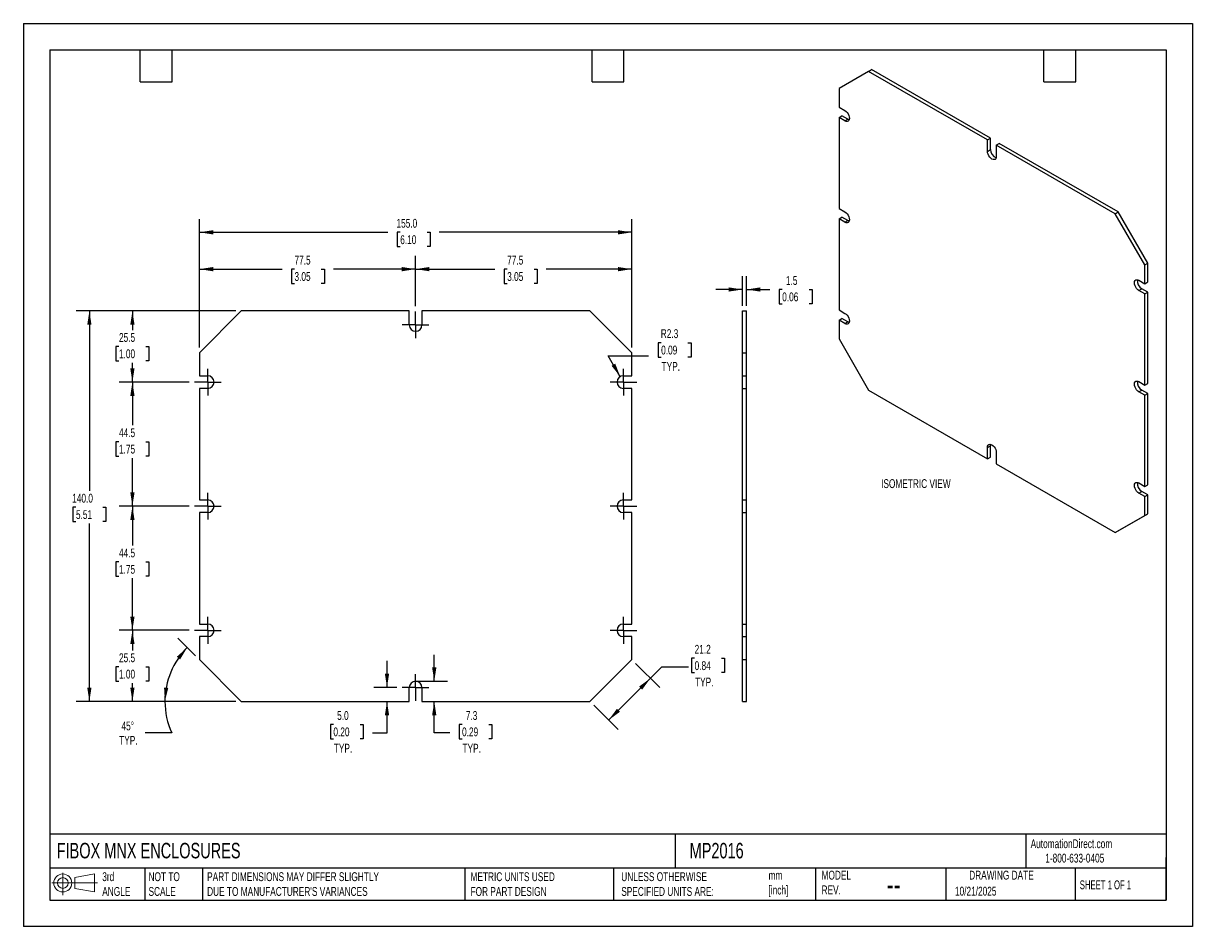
# Model space of a CAD drawing. Header units: millimetres. Extents: x 0 to 419, y 0 to 324.
import ezdxf

# ---------------------------------------------------------------- set-up
doc = ezdxf.new("R2010")
doc.units = ezdxf.units.MM
doc.header["$LTSCALE"] = 1.5
doc.linetypes.add('CENTERX2', pattern=[20.32, 12.7, -2.54, 2.54, -2.54])
doc.layers.add('CENTER', color=40, linetype='CENTERX2')
doc.layers.add('DIMENSIONS', color=140, linetype='Continuous', lineweight=25)
doc.layers.add('TEXT', color=140, linetype='Continuous', lineweight=25)
doc.styles.add('SLDTEXTSTYLE0', font='TXT', dxfattribs={"width": 0.7})
doc.styles.add('SLDTEXTSTYLE1', font='TXT', dxfattribs={"width": 0.65})
doc.dimstyles.new('SLDDIMSTYLE0', dxfattribs={"dimtxt": 3.237012, "dimasz": 4.953, "dimexe": 0, "dimexo": 0.0625, "dimgap": 0.809253, "dimtad": 0, "dimtih": 1, "dimtoh": 1, "dimdec": 1, "dimrnd": 1e-09, "dimzin": 12, "dimdsep": 46, "dimtxsty": 'SLDTEXTSTYLE0', "dimsah": 1, "dimcen": 0.09, "dimadec": 0, "dimazin": 3, "dimtfac": 1, "dimtdec": 1, "dimtmove": 0, "dimatfit": 0, "dimfxl": 0, "dimfrac": 2, "dimtolj": 1, "dimtzin": 12, "dimarcsym": 0})
doc.dimstyles.new('SLDDIMSTYLE1', dxfattribs={"dimtxt": 3.237012, "dimasz": 4.953, "dimexe": 0, "dimexo": 0.0625, "dimgap": 0.809253, "dimtad": 0, "dimtih": 1, "dimtoh": 1, "dimdec": 1, "dimrnd": 1e-09, "dimzin": 4, "dimdsep": 46, "dimtxsty": 'SLDTEXTSTYLE0', "dimsah": 1, "dimcen": 0.09, "dimadec": 0, "dimazin": 1, "dimtfac": 1, "dimtdec": 1, "dimtmove": 0, "dimatfit": 0, "dimfxl": 0, "dimfrac": 2, "dimtolj": 1, "dimtzin": 12, "dimarcsym": 0})
doc.dimstyles.new('SLDDIMSTYLE2', dxfattribs={"dimtxt": 3.237012, "dimasz": 4.953, "dimexe": 0, "dimexo": 0.0625, "dimgap": 0.809253, "dimtad": 0, "dimtih": 1, "dimtoh": 1, "dimdec": 1, "dimrnd": 1e-09, "dimzin": 12, "dimdsep": 46, "dimtxsty": 'SLDTEXTSTYLE0', "dimsah": 1, "dimcen": 0.09, "dimadec": 0, "dimazin": 3, "dimtfac": 1, "dimtdec": 1, "dimtofl": 0, "dimtmove": 0, "dimatfit": 3, "dimfxl": 0, "dimfrac": 2, "dimtolj": 1, "dimtzin": 12, "dimarcsym": 0})
doc.dimstyles.new('SLDDIMSTYLE3', dxfattribs={"dimtxt": 3.237012, "dimasz": 4.953, "dimexe": 0, "dimexo": 0.0625, "dimgap": 0.809253, "dimtad": 0, "dimtih": 1, "dimtoh": 1, "dimdec": 4, "dimlfac": 1.5, "dimzin": 12, "dimdsep": 46, "dimtxsty": 'SLDTEXTSTYLE0', "dimsah": 1, "dimcen": 0.09, "dimadec": 0, "dimazin": 3, "dimtfac": 1, "dimtdec": 0, "dimtofl": 0, "dimtmove": 0, "dimatfit": 3, "dimfxl": 0, "dimfrac": 2, "dimtolj": 1, "dimtzin": 12, "dimarcsym": 0})
doc.dimstyles.new('SLDDIMSTYLE4', dxfattribs={"dimtxt": 3.237012, "dimasz": 4.953, "dimexe": 0, "dimexo": 0.0625, "dimgap": 0.809253, "dimtad": 0, "dimtih": 1, "dimtoh": 1, "dimdec": 1, "dimrnd": 1e-09, "dimzin": 4, "dimdsep": 46, "dimtxsty": 'SLDTEXTSTYLE0', "dimsah": 1, "dimcen": 0.09, "dimadec": 0, "dimazin": 1, "dimtfac": 1, "dimtdec": 1, "dimtofl": 0, "dimtmove": 0, "dimatfit": 3, "dimfxl": 0, "dimfrac": 2, "dimtolj": 1, "dimtzin": 12, "dimarcsym": 0})
doc.dimstyles.new('SLDDIMSTYLE5', dxfattribs={"dimtxt": 3.237012, "dimasz": 4.953, "dimexe": 0, "dimexo": 0.0625, "dimgap": 0.809253, "dimtad": 0, "dimtih": 1, "dimtoh": 1, "dimdec": 1, "dimrnd": 1e-09, "dimzin": 12, "dimdsep": 46, "dimtxsty": 'SLDTEXTSTYLE0', "dimsah": 1, "dimcen": 0, "dimadec": 0, "dimazin": 3, "dimtfac": 1, "dimtdec": 1, "dimtofl": 0, "dimtmove": 0, "dimatfit": 3, "dimfxl": 0, "dimfrac": 2, "dimtolj": 1, "dimtzin": 12, "dimarcsym": 0})

# ---------------------------------------------------------------- blocks, each defined once
blk = doc.blocks.new('Block11')
at = {"color": 7, "linetype": 'Continuous', "lineweight": 18}
for p, q in [((0, 4.32), (16.31, 4.32)), ((3.88, 7.97), (3.88, 0)), ((8.22, 6.25), (15.26, 7.55)), ((8.22, 2.39), (8.22, 6.25)), ((15.26, 7.55), (15.26, 1.1)), ((8.22, 2.39), (15.26, 1.1))]:
    blk.add_line(p, q, dxfattribs=at)
for radius in [3.23, 1.93]:
    blk.add_circle((3.88, 4.32), radius, dxfattribs=at)
blk = doc.blocks.new('Block12')
at = {"color": 7, "linetype": 'Continuous'}
blk.add_blockref('Block11', (0, 0), dxfattribs=at)
blk = doc.blocks.new('_D')
at = {"layer": 'DIMENSIONS'}
for p, q in [((147.28, 87.99), (147.28, 97.51)), ((142.49, 87.99), (152.04, 87.99)), ((147.28, 69.44), (147.28, 80.74)), ((157.24, 72.47), (156.15, 72.47)), ((156.15, 72.47), (156.15, 67.33)), ((166.86, 72.47), (167.95, 72.47)), ((167.95, 72.47), (167.95, 67.33)), ((152.89, 69.44), (147.28, 69.44)), ((156.15, 67.33), (157.24, 67.33)), ((167.95, 67.33), (166.86, 67.33))]:
    blk.add_line(p, q, dxfattribs=at)
for points in [[(147.28, 87.99), (148.04, 92.94), (146.51, 92.94)], [(147.28, 80.74), (146.51, 75.78), (148.04, 75.78)]]:
    blk.add_solid(points, dxfattribs=at)
at = {"layer": 'DIMENSIONS', "char_height": 3.175, "attachment_point": 1, "style": 'SLDTEXTSTYLE0'}
for s, insert in [('7.3', (158.59, 77.29)), ('0.29', (157.24, 71.42)), ('TYP.', (157.4, 65.55))]:
    blk.add_mtext(s, dxfattribs=dict(at, insert=insert))
blk = doc.blocks.new('_D_1')
at = {"layer": 'DIMENSIONS'}
for p, q in [((130.34, 85.74), (130.34, 95.26)), ((133.89, 85.74), (125.58, 85.74)), ((130.34, 69.44), (130.34, 80.74)), ((111.12, 72.47), (110.03, 72.47)), ((110.03, 72.47), (110.03, 67.33)), ((120.74, 72.47), (121.83, 72.47)), ((121.83, 72.47), (121.83, 67.33)), ((110.03, 67.33), (111.12, 67.33)), ((121.83, 67.33), (120.74, 67.33)), ((125.09, 69.44), (130.34, 69.44))]:
    blk.add_line(p, q, dxfattribs=at)
for points in [[(130.34, 85.74), (131.1, 90.69), (129.58, 90.69)], [(130.34, 80.74), (129.58, 75.78), (131.1, 75.78)]]:
    blk.add_solid(points, dxfattribs=at)
at = {"layer": 'DIMENSIONS', "char_height": 3.175, "attachment_point": 1, "style": 'SLDTEXTSTYLE0'}
for s, insert in [('5.0', (112.47, 77.29)), ('0.20', (111.12, 71.42)), ('TYP.', (111.28, 65.55))]:
    blk.add_mtext(s, dxfattribs=dict(at, insert=insert))
blk = doc.blocks.new('_D_2')
at = {"layer": 'DIMENSIONS'}
for p, q in [((219.43, 94.39), (228.14, 85.68)), ((224.77, 89.05), (228.9, 93.18)), ((228.9, 93.18), (238.42, 93.18)), ((240.6, 96.2), (239.51, 96.2)), ((239.51, 96.2), (239.51, 91.06)), ((250.21, 96.2), (251.3, 96.2)), ((251.3, 96.2), (251.3, 91.06)), ((209.77, 74.05), (224.77, 89.05)), ((239.51, 91.06), (240.6, 91.06)), ((251.3, 91.06), (250.21, 91.06)), ((204.43, 79.39), (213.14, 70.68))]:
    blk.add_line(p, q, dxfattribs=at)
for points in [[(224.77, 89.05), (220.73, 86.09), (221.81, 85.01)], [(209.77, 74.05), (213.81, 77.01), (212.73, 78.09)]]:
    blk.add_solid(points, dxfattribs=at)
at = {"layer": 'DIMENSIONS', "char_height": 3.175, "attachment_point": 1, "style": 'SLDTEXTSTYLE0'}
for s, insert in [('21.2', (240.6, 101.02)), ('0.84', (240.6, 95.15)), ('TYP.', (240.75, 89.28))]:
    blk.add_mtext(s, dxfattribs=dict(at, insert=insert))
blk = doc.blocks.new('_D_3')
at = {"layer": 'DIMENSIONS'}
for p, q in [((61.74, 97.08), (55.38, 103.44)), ((76.18, 80.74), (45.97, 80.74)), ((53.18, 69.44), (43.65, 69.44))]:
    blk.add_line(p, q, dxfattribs=at)
for start, end in [(135, 180), (180, 204.3887)]:
    blk.add_arc((78.08, 80.74), 27.35, start, end, dxfattribs=at)
for points in [[(58.75, 100.07), (54.99, 96.76), (56.16, 95.78)], [(50.74, 80.74), (51.94, 85.6), (50.42, 85.74)]]:
    blk.add_solid(points, dxfattribs=at)
at = {"layer": 'DIMENSIONS', "char_height": 3.175, "attachment_point": 1, "style": 'SLDTEXTSTYLE0'}
for s, insert in [('45°', (35.16, 73.54)), ('TYP.', (34.34, 68.39))]:
    blk.add_mtext(s, dxfattribs=dict(at, insert=insert))
blk = doc.blocks.new('_D_4')
at = {"layer": 'DIMENSIONS'}
for p, q in [((59.39, 106.24), (34.32, 106.24)), ((39.08, 106.24), (39.08, 99.04)), ((34.27, 93.18), (33.19, 93.18)), ((33.19, 93.18), (33.19, 88.03)), ((43.89, 93.18), (44.98, 93.18)), ((44.98, 93.18), (44.98, 88.03)), ((33.19, 88.03), (34.27, 88.03)), ((44.98, 88.03), (43.89, 88.03)), ((39.08, 80.74), (39.08, 87.31)), ((76.18, 80.74), (34.32, 80.74))]:
    blk.add_line(p, q, dxfattribs=at)
for points in [[(39.08, 106.24), (38.32, 101.28), (39.85, 101.28)], [(39.08, 80.74), (39.85, 85.69), (38.32, 85.69)]]:
    blk.add_solid(points, dxfattribs=at)
at = {"layer": 'DIMENSIONS', "char_height": 3.175, "attachment_point": 1, "style": 'SLDTEXTSTYLE0'}
for s, insert in [('25.5', (34.27, 97.99)), ('1.00', (34.27, 92.12))]:
    blk.add_mtext(s, dxfattribs=dict(at, insert=insert))
blk = doc.blocks.new('_D_5')
at = {"layer": 'DIMENSIONS'}
for p, q in [((59.39, 150.74), (34.32, 150.74)), ((39.08, 150.74), (39.08, 136.63)), ((34.27, 130.76), (33.19, 130.76)), ((33.19, 130.76), (33.19, 125.61)), ((43.89, 130.76), (44.98, 130.76)), ((44.98, 130.76), (44.98, 125.61)), ((33.19, 125.61), (34.27, 125.61)), ((39.08, 106.24), (39.08, 124.89)), ((44.98, 125.61), (43.89, 125.61)), ((59.39, 106.24), (34.32, 106.24))]:
    blk.add_line(p, q, dxfattribs=at)
for points in [[(39.08, 150.74), (38.32, 145.78), (39.85, 145.78)], [(39.08, 106.24), (39.85, 111.19), (38.32, 111.19)]]:
    blk.add_solid(points, dxfattribs=at)
at = {"layer": 'DIMENSIONS', "char_height": 3.175, "attachment_point": 1, "style": 'SLDTEXTSTYLE0'}
for s, insert in [('44.5', (34.27, 135.57)), ('1.75', (34.27, 129.7))]:
    blk.add_mtext(s, dxfattribs=dict(at, insert=insert))
blk = doc.blocks.new('_D_6')
at = {"layer": 'DIMENSIONS'}
for p, q in [((59.39, 195.24), (34.32, 195.24)), ((39.08, 195.24), (39.08, 179.74)), ((34.27, 173.87), (33.19, 173.87)), ((33.19, 173.87), (33.19, 168.72)), ((43.89, 173.87), (44.98, 173.87)), ((44.98, 173.87), (44.98, 168.72)), ((33.19, 168.72), (34.27, 168.72)), ((39.08, 150.74), (39.08, 168)), ((44.98, 168.72), (43.89, 168.72)), ((59.39, 150.74), (34.32, 150.74))]:
    blk.add_line(p, q, dxfattribs=at)
for points in [[(39.08, 195.24), (38.32, 190.28), (39.85, 190.28)], [(39.08, 150.74), (39.85, 155.69), (38.32, 155.69)]]:
    blk.add_solid(points, dxfattribs=at)
at = {"layer": 'DIMENSIONS', "char_height": 3.175, "attachment_point": 1, "style": 'SLDTEXTSTYLE0'}
for s, insert in [('44.5', (34.27, 178.68)), ('1.75', (34.27, 172.81))]:
    blk.add_mtext(s, dxfattribs=dict(at, insert=insert))
blk = doc.blocks.new('_D_7')
at = {"layer": 'DIMENSIONS'}
for p, q in [((76.18, 220.74), (34.32, 220.74)), ((39.08, 220.74), (39.08, 213.89)), ((34.27, 208.02), (33.19, 208.02)), ((33.19, 208.02), (33.19, 202.87)), ((43.89, 208.02), (44.98, 208.02)), ((44.98, 208.02), (44.98, 202.87)), ((33.19, 202.87), (34.27, 202.87)), ((39.08, 195.24), (39.08, 202.15)), ((44.98, 202.87), (43.89, 202.87)), ((59.39, 195.24), (34.32, 195.24))]:
    blk.add_line(p, q, dxfattribs=at)
for points in [[(39.08, 220.74), (38.32, 215.78), (39.85, 215.78)], [(39.08, 195.24), (39.85, 200.19), (38.32, 200.19)]]:
    blk.add_solid(points, dxfattribs=at)
at = {"layer": 'DIMENSIONS', "char_height": 3.175, "attachment_point": 1, "style": 'SLDTEXTSTYLE0'}
for s, insert in [('25.5', (34.27, 212.84)), ('1.00', (34.27, 206.97))]:
    blk.add_mtext(s, dxfattribs=dict(at, insert=insert))
blk = doc.blocks.new('_D_8')
at = {"layer": 'DIMENSIONS'}
for p, q in [((76.18, 220.74), (18.9, 220.74)), ((23.66, 220.74), (23.66, 156.24)), ((18.85, 150.37), (17.76, 150.37)), ((17.76, 150.37), (17.76, 145.23)), ((28.47, 150.37), (29.56, 150.37)), ((29.56, 150.37), (29.56, 145.23)), ((17.76, 145.23), (18.85, 145.23)), ((23.66, 80.74), (23.66, 144.51)), ((29.56, 145.23), (28.47, 145.23)), ((76.18, 80.74), (18.9, 80.74))]:
    blk.add_line(p, q, dxfattribs=at)
for points in [[(23.66, 220.74), (22.9, 215.78), (24.42, 215.78)], [(23.66, 80.74), (24.42, 85.69), (22.9, 85.69)]]:
    blk.add_solid(points, dxfattribs=at)
at = {"layer": 'DIMENSIONS', "char_height": 3.175, "attachment_point": 1, "style": 'SLDTEXTSTYLE0'}
for s, insert in [('140.0', (17.5, 155.19)), ('5.51', (18.85, 149.32))]:
    blk.add_mtext(s, dxfattribs=dict(at, insert=insert))
blk = doc.blocks.new('_D_9')
at = {"layer": 'DIMENSIONS'}
for p, q in [((63.08, 207.64), (63.08, 240.5)), ((140.58, 222.43), (140.58, 240.5)), ((63.08, 235.74), (92.78, 235.74)), ((97.17, 235.74), (96.08, 235.74)), ((96.08, 235.74), (96.08, 230.59)), ((106.79, 235.74), (107.88, 235.74)), ((107.88, 235.74), (107.88, 230.59)), ((140.58, 235.74), (111.17, 235.74)), ((96.08, 230.59), (97.17, 230.59)), ((107.88, 230.59), (106.79, 230.59))]:
    blk.add_line(p, q, dxfattribs=at)
for points in [[(63.08, 235.74), (68.04, 234.97), (68.04, 236.5)], [(140.58, 235.74), (135.63, 236.5), (135.63, 234.97)]]:
    blk.add_solid(points, dxfattribs=at)
at = {"layer": 'DIMENSIONS', "char_height": 3.175, "attachment_point": 1, "style": 'SLDTEXTSTYLE0'}
for s, insert in [('77.5', (97.17, 240.55)), ('3.05', (97.17, 234.68))]:
    blk.add_mtext(s, dxfattribs=dict(at, insert=insert))
blk = doc.blocks.new('_D_10')
at = {"layer": 'DIMENSIONS'}
for p, q in [((140.58, 222.43), (140.58, 240.5)), ((218.08, 207.64), (218.08, 240.5)), ((140.58, 235.74), (169.02, 235.74)), ((173.41, 235.74), (172.32, 235.74)), ((172.32, 235.74), (172.32, 230.59)), ((183.03, 235.74), (184.11, 235.74)), ((184.11, 235.74), (184.11, 230.59)), ((218.08, 235.74), (187.41, 235.74)), ((172.32, 230.59), (173.41, 230.59)), ((184.11, 230.59), (183.03, 230.59))]:
    blk.add_line(p, q, dxfattribs=at)
for points in [[(140.58, 235.74), (145.54, 234.97), (145.54, 236.5)], [(218.08, 235.74), (213.13, 236.5), (213.13, 234.97)]]:
    blk.add_solid(points, dxfattribs=at)
at = {"layer": 'DIMENSIONS', "char_height": 3.175, "attachment_point": 1, "style": 'SLDTEXTSTYLE0'}
for s, insert in [('77.5', (173.41, 240.55)), ('3.05', (173.41, 234.68))]:
    blk.add_mtext(s, dxfattribs=dict(at, insert=insert))
blk = doc.blocks.new('_D_11')
at = {"layer": 'DIMENSIONS'}
for p, q in [((63.08, 207.64), (63.08, 253.7)), ((218.08, 207.64), (218.08, 253.7)), ((63.08, 248.94), (130.69, 248.94)), ((135.08, 248.94), (133.99, 248.94)), ((133.99, 248.94), (133.99, 243.8)), ((144.7, 248.94), (145.78, 248.94)), ((145.78, 248.94), (145.78, 243.8)), ((218.08, 248.94), (149.08, 248.94)), ((133.99, 243.8), (135.08, 243.8)), ((145.78, 243.8), (144.7, 243.8))]:
    blk.add_line(p, q, dxfattribs=at)
for points in [[(63.08, 248.94), (68.04, 248.18), (68.04, 249.7)], [(218.08, 248.94), (213.13, 249.7), (213.13, 248.18)]]:
    blk.add_solid(points, dxfattribs=at)
at = {"layer": 'DIMENSIONS', "char_height": 3.175, "attachment_point": 1, "style": 'SLDTEXTSTYLE0'}
for s, insert in [('155.0', (133.73, 253.76)), ('6.10', (135.08, 247.89))]:
    blk.add_mtext(s, dxfattribs=dict(at, insert=insert))
blk = doc.blocks.new('_D_12')
at = {"layer": 'DIMENSIONS'}
for p, q in [((228.6, 209.37), (227.51, 209.37)), ((227.51, 209.37), (227.51, 204.23)), ((238.22, 209.37), (239.31, 209.37)), ((239.31, 209.37), (239.31, 204.23)), ((213.96, 197.18), (209.64, 204.67)), ((209.64, 204.67), (224.05, 204.67)), ((227.51, 204.23), (228.6, 204.23)), ((239.31, 204.23), (238.22, 204.23))]:
    blk.add_line(p, q, dxfattribs=at)
blk.add_solid([(213.96, 197.18), (212.14, 201.85), (210.82, 201.09)], dxfattribs=at)
at = {"layer": 'DIMENSIONS', "char_height": 3.175, "attachment_point": 1, "style": 'SLDTEXTSTYLE0'}
for s, insert in [('R2.3', (228.47, 214.19)), ('0.09', (228.6, 208.32)), ('TYP.', (228.76, 202.45))]:
    blk.add_mtext(s, dxfattribs=dict(at, insert=insert))
blk = doc.blocks.new('SW_CENTERMARKSYMBOL_0')
at = {"layer": 'CENTER', "color": 0}
for p, q in [((0, 2.54), (0, 4.79)), ((-2.54, 0), (-4.79, 0)), ((0, 0), (-2.54, 0)), ((0, 0), (0, 2.54)), ((0, 0), (0, -2.54)), ((0, 0), (2.54, 0)), ((2.54, 0), (4.79, 0)), ((0, -2.54), (0, -4.79))]:
    blk.add_line(p, q, dxfattribs=at)
blk = doc.blocks.new('SW_CENTERMARKSYMBOL_1')
at = {"layer": 'CENTER', "color": 0}
for p, q in [((0, 2.54), (0, 4.79)), ((-2.54, 0), (-4.79, 0)), ((0, 0), (-2.54, 0)), ((0, 0), (0, 2.54)), ((0, 0), (0, -2.54)), ((0, 0), (2.54, 0)), ((2.54, 0), (4.79, 0)), ((0, -2.54), (0, -4.79))]:
    blk.add_line(p, q, dxfattribs=at)
blk = doc.blocks.new('SW_CENTERMARKSYMBOL_2')
at = {"layer": 'CENTER', "color": 0}
for p, q in [((0, 2.54), (0, 4.79)), ((-2.54, 0), (-4.79, 0)), ((0, 0), (-2.54, 0)), ((0, 0), (0, 2.54)), ((0, 0), (0, -2.54)), ((0, 0), (2.54, 0)), ((2.54, 0), (4.79, 0)), ((0, -2.54), (0, -4.79))]:
    blk.add_line(p, q, dxfattribs=at)
blk = doc.blocks.new('SW_CENTERMARKSYMBOL_3')
at = {"layer": 'CENTER', "color": 0}
for p, q in [((0, 2.54), (0, 4.79)), ((-2.54, 0), (-4.79, 0)), ((0, 0), (-2.54, 0)), ((0, 0), (0, 2.54)), ((0, 0), (0, -2.54)), ((0, 0), (2.54, 0)), ((2.54, 0), (4.79, 0)), ((0, -2.54), (0, -4.79))]:
    blk.add_line(p, q, dxfattribs=at)
blk = doc.blocks.new('SW_CENTERMARKSYMBOL_4')
at = {"layer": 'CENTER', "color": 0}
for p, q in [((0, 2.54), (0, 4.79)), ((-2.54, 0), (-4.79, 0)), ((0, 0), (-2.54, 0)), ((0, 0), (0, 2.54)), ((0, 0), (0, -2.54)), ((0, 0), (2.54, 0)), ((2.54, 0), (4.79, 0)), ((0, -2.54), (0, -4.79))]:
    blk.add_line(p, q, dxfattribs=at)
blk = doc.blocks.new('SW_CENTERMARKSYMBOL_5')
at = {"layer": 'CENTER', "color": 0}
for p, q in [((0, 2.54), (0, 4.79)), ((-2.54, 0), (-4.79, 0)), ((0, 0), (-2.54, 0)), ((0, 0), (0, 2.54)), ((0, 0), (0, -2.54)), ((0, 0), (2.54, 0)), ((2.54, 0), (4.79, 0)), ((0, -2.54), (0, -4.79))]:
    blk.add_line(p, q, dxfattribs=at)
blk = doc.blocks.new('SW_CENTERMARKSYMBOL_6')
at = {"layer": 'CENTER', "color": 0}
for p, q in [((0, 2.54), (0, 4.79)), ((-2.54, 0), (-4.79, 0)), ((0, 0), (-2.54, 0)), ((0, 0), (0, 2.54)), ((0, 0), (0, -2.54)), ((0, 0), (2.54, 0)), ((2.54, 0), (4.79, 0)), ((0, -2.54), (0, -4.79))]:
    blk.add_line(p, q, dxfattribs=at)
blk = doc.blocks.new('SW_CENTERMARKSYMBOL_7')
at = {"layer": 'CENTER', "color": 0}
for p, q in [((0, 2.54), (0, 4.79)), ((-2.54, 0), (-4.79, 0)), ((0, 0), (-2.54, 0)), ((0, 0), (0, 2.54)), ((0, 0), (0, -2.54)), ((0, 0), (2.54, 0)), ((2.54, 0), (4.79, 0)), ((0, -2.54), (0, -4.79))]:
    blk.add_line(p, q, dxfattribs=at)
blk = doc.blocks.new('_D_13')
at = {"layer": 'DIMENSIONS'}
for p, q in [((257.73, 222.64), (257.73, 233.2)), ((259.23, 222.64), (259.23, 233.2)), ((257.73, 228.44), (248.2, 228.44)), ((259.23, 228.44), (267.6, 228.44)), ((271.99, 228.44), (270.9, 228.44)), ((270.9, 228.44), (270.9, 223.29)), ((281.61, 228.44), (282.69, 228.44)), ((282.69, 228.44), (282.69, 223.29)), ((270.9, 223.29), (271.99, 223.29)), ((282.69, 223.29), (281.61, 223.29))]:
    blk.add_line(p, q, dxfattribs=at)
for points in [[(257.73, 228.44), (252.77, 229.2), (252.77, 227.68)], [(259.23, 228.44), (264.18, 227.68), (264.18, 229.2)]]:
    blk.add_solid(points, dxfattribs=at)
at = {"layer": 'DIMENSIONS', "char_height": 3.175, "attachment_point": 1, "style": 'SLDTEXTSTYLE0'}
for s, insert in [('1.5', (273.33, 233.26)), ('0.06', (271.99, 227.39))]:
    blk.add_mtext(s, dxfattribs=dict(at, insert=insert))

msp = doc.modelspace()

# ---------------------------------------------------------------- linework, layer by layer
at = {"color": 7, "linetype": 'Continuous'}
for p, q in [((0.003705, 323.854011), (0.003705, 0.004011)), ((0.003705, 323.854011), (419.103705, 323.854011)), ((419.103705, 323.854011), (419.103705, 0.004011)), ((419.103705, 0.004011), (0.003705, 0.004011))]:
    msp.add_line(p, q, dxfattribs=at)
for p, q in [((302.962992, 306.649656), (292.356391, 300.524605)), ((302.962992, 306.649656), (304.023653, 307.261962)), ((345.566176, 282.055362), (302.962992, 306.649656)), ((346.626836, 282.667668), (304.023653, 307.261962)), ((292.356391, 300.524605), (292.356391, 293.788143)), ((292.356391, 293.788143), (294.477711, 292.563531)), ((292.356391, 290.113709), (293.417051, 290.726016)), ((292.356391, 290.113709), (292.356391, 257.452077)), ((294.477711, 288.889097), (292.356391, 290.113709)), ((295.538371, 289.501403), (293.417051, 290.726016)), ((294.477711, 288.889097), (295.538371, 289.501403)), ((345.566176, 282.055362), (346.626836, 282.667668)), ((345.566176, 277.972658), (345.566176, 282.055362)), ((346.626836, 278.584964), (346.626836, 282.667668)), ((348.748157, 280.218444), (349.808817, 280.83075)), ((392.412, 256.236455), (349.808817, 280.83075)), ((345.566176, 277.972658), (346.626836, 278.584964)), ((348.748157, 280.218444), (348.748157, 276.13574)), ((391.35134, 255.624149), (348.748157, 280.218444)), ((292.356391, 257.452077), (294.477711, 256.227465)), ((391.35134, 255.624149), (392.412, 256.236455)), ((403.018602, 237.865282), (392.412, 256.236455)), ((292.356391, 253.777643), (293.417051, 254.389949)), ((292.356391, 253.777643), (292.356391, 221.116011)), ((294.477711, 252.553031), (292.356391, 253.777643)), ((295.538371, 253.165337), (293.417051, 254.389949)), ((294.477711, 252.553031), (295.538371, 253.165337)), ((401.957942, 237.252976), (391.35134, 255.624149)), ((401.957942, 237.252976), (403.018602, 237.865282)), ((401.957942, 230.516514), (401.957942, 237.252976)), ((403.018602, 231.128821), (403.018602, 237.865282)), ((399.836622, 231.741127), (401.957942, 230.516514)), ((401.957942, 230.516514), (403.018602, 231.128821)), ((399.836622, 228.066693), (400.897282, 228.678999)), ((401.957942, 226.842081), (399.836622, 228.066693)), ((403.018602, 227.454387), (400.897282, 228.678999)), ((401.957942, 226.842081), (403.018602, 227.454387)), ((401.957942, 194.180448), (401.957942, 226.842081)), ((403.018602, 194.792754), (403.018602, 227.454387)), ((78.084216, 220.735223), (63.084216, 205.735223)), ((138.334216, 220.735223), (78.084216, 220.735223)), ((138.334216, 215.735223), (138.334216, 220.735223)), ((142.834216, 220.735223), (142.834216, 215.735223)), ((203.084216, 220.735223), (142.834216, 220.735223)), ((218.084216, 205.735223), (203.084216, 220.735223)), ((257.727775, 220.735223), (259.227775, 220.735223)), ((257.727775, 205.735223), (257.727775, 220.735223)), ((259.227775, 205.735223), (259.227775, 220.735223)), ((292.356391, 221.116011), (294.477711, 219.891399)), ((292.356391, 217.441577), (293.417051, 218.053883)), ((295.538371, 216.829271), (293.417051, 218.053883)), ((292.356391, 217.441577), (292.356391, 210.705116)), ((294.477711, 216.216965), (292.356391, 217.441577)), ((294.477711, 216.216965), (295.538371, 216.829271)), ((292.356391, 210.705116), (302.962992, 192.333943)), ((63.084216, 205.735223), (63.084216, 197.485223)), ((218.084216, 197.485223), (218.084216, 205.735223)), ((257.727775, 197.485223), (257.727775, 205.735223)), ((257.727775, 205.735223), (259.227775, 205.735223)), ((259.227775, 197.485223), (259.227775, 205.735223)), ((63.084216, 197.485223), (66.084216, 197.485223)), ((215.084216, 197.485223), (218.084216, 197.485223)), ((257.727775, 197.485223), (259.227775, 197.485223)), ((257.727775, 192.985223), (257.727775, 197.485223)), ((259.227775, 192.985223), (259.227775, 197.485223)), ((63.084216, 192.985223), (63.084216, 152.985223)), ((66.084216, 192.985223), (63.084216, 192.985223)), ((218.084216, 192.985223), (215.084216, 192.985223)), ((218.084216, 152.985223), (218.084216, 192.985223)), ((257.727775, 152.985223), (257.727775, 192.985223)), ((257.727775, 192.985223), (259.227775, 192.985223)), ((259.227775, 152.985223), (259.227775, 192.985223)), ((399.836622, 195.405061), (401.957942, 194.180448)), ((401.957942, 194.180448), (403.018602, 194.792754)), ((302.962992, 192.333943), (345.566176, 167.739648)), ((399.836622, 191.730627), (400.897282, 192.342933)), ((401.957942, 190.506015), (399.836622, 191.730627)), ((403.018602, 191.118321), (400.897282, 192.342933)), ((401.957942, 190.506015), (403.018602, 191.118321)), ((401.957942, 157.844382), (401.957942, 190.506015)), ((403.018602, 158.456688), (403.018602, 191.118321)), ((345.566176, 171.822352), (346.626836, 172.434658)), ((346.626836, 168.351954), (346.626836, 172.434658)), ((345.566176, 167.739648), (345.566176, 171.822352)), ((345.566176, 167.739648), (346.626836, 168.351954)), ((348.748157, 169.985434), (348.748157, 165.90273)), ((348.748157, 165.90273), (391.35134, 141.308436)), ((399.836622, 159.068994), (401.957942, 157.844382)), ((399.836622, 155.394561), (400.897282, 156.006867)), ((401.957942, 154.169949), (399.836622, 155.394561)), ((403.018602, 154.782255), (400.897282, 156.006867)), ((401.957942, 157.844382), (403.018602, 158.456688)), ((63.084216, 152.985223), (66.084216, 152.985223)), ((215.084216, 152.985223), (218.084216, 152.985223)), ((257.727775, 152.985223), (259.227775, 152.985223)), ((257.727775, 148.485223), (257.727775, 152.985223)), ((259.227775, 148.485223), (259.227775, 152.985223)), ((401.957942, 154.169949), (403.018602, 154.782255)), ((401.957942, 147.433487), (401.957942, 154.169949)), ((403.018602, 148.045793), (403.018602, 154.782255)), ((63.084216, 148.485223), (63.084216, 108.485223)), ((66.084216, 148.485223), (63.084216, 148.485223)), ((218.084216, 148.485223), (215.084216, 148.485223)), ((218.084216, 108.485223), (218.084216, 148.485223)), ((257.727775, 108.485223), (257.727775, 148.485223)), ((257.727775, 148.485223), (259.227775, 148.485223)), ((259.227775, 108.485223), (259.227775, 148.485223)), ((391.35134, 141.308436), (401.957942, 147.433487)), ((392.412, 141.920742), (403.018602, 148.045793)), ((401.957942, 147.433487), (403.018602, 148.045793)), ((391.35134, 141.308436), (392.412, 141.920742)), ((63.084216, 108.485223), (66.084216, 108.485223)), ((215.084216, 108.485223), (218.084216, 108.485223)), ((257.727775, 108.485223), (259.227775, 108.485223)), ((257.727775, 103.985223), (257.727775, 108.485223)), ((259.227775, 103.985223), (259.227775, 108.485223)), ((63.084216, 103.985223), (63.084216, 95.735223)), ((66.084216, 103.985223), (63.084216, 103.985223)), ((218.084216, 103.985223), (215.084216, 103.985223)), ((218.084216, 95.735223), (218.084216, 103.985223)), ((257.727775, 95.735223), (257.727775, 103.985223)), ((257.727775, 103.985223), (259.227775, 103.985223)), ((259.227775, 95.735223), (259.227775, 103.985223)), ((63.084216, 95.735223), (78.084216, 80.735223)), ((203.084216, 80.735223), (218.084216, 95.735223)), ((257.727775, 95.735223), (259.227775, 95.735223)), ((257.727775, 80.735223), (257.727775, 95.735223)), ((259.227775, 80.735223), (259.227775, 95.735223)), ((138.334216, 80.735223), (138.334216, 85.735223)), ((142.834216, 85.735223), (142.834216, 80.735223)), ((78.084216, 80.735223), (138.334216, 80.735223)), ((142.834216, 80.735223), (203.084216, 80.735223)), ((257.727775, 80.735223), (259.227775, 80.735223))]:
    msp.add_line(p, q)
at = {"flags": 128}
for points in [[(294.477711, 292.563531), (294.88949, 292.263215), (295.273206, 291.858161), (295.602711, 291.375974), (295.855549, 290.849514), (296.01449, 290.314657), (296.068701, 289.807855), (296.01449, 289.363644), (295.855549, 289.012297), (295.602711, 288.777757), (295.273206, 288.676008), (294.88949, 288.713984), (294.477711, 288.889097)], [(296.00014, 289.313915), (295.95015, 289.32629), (295.538371, 289.501403)], [(348.748157, 276.13574), (348.693945, 275.691529), (348.535004, 275.340181), (348.282166, 275.105641), (347.952661, 275.003893), (347.568945, 275.041869), (347.157166, 275.216982), (346.745388, 275.517298), (346.361671, 275.922352), (346.032166, 276.404539), (345.779328, 276.930999), (345.620388, 277.465855), (345.566176, 277.972658)], [(294.477711, 256.227465), (294.88949, 255.927148), (295.273206, 255.522095), (295.602711, 255.039908), (295.855549, 254.513448), (296.01449, 253.978591), (296.068701, 253.471789), (296.01449, 253.027578), (295.855549, 252.676231), (295.602711, 252.441691), (295.273206, 252.339942), (294.88949, 252.377918), (294.477711, 252.553031)], [(296.00014, 252.977849), (295.95015, 252.990224), (295.538371, 253.165337)], [(399.836622, 228.066693), (399.424843, 228.367009), (399.041126, 228.772063), (398.711622, 229.25425), (398.458784, 229.78071), (398.299843, 230.315567), (398.245631, 230.822369), (398.299843, 231.26658), (398.458784, 231.617927), (398.711622, 231.852467), (399.041126, 231.954216), (399.424843, 231.91624), (399.836622, 231.741127)], [(294.477711, 219.891399), (294.88949, 219.591082), (295.273206, 219.186029), (295.602711, 218.703842), (295.855549, 218.177381), (296.01449, 217.642525), (296.068701, 217.135723), (296.01449, 216.691512), (295.855549, 216.340165), (295.602711, 216.105625), (295.273206, 216.003876), (294.88949, 216.041852), (294.477711, 216.216965)], [(296.00014, 216.641783), (295.95015, 216.654158), (295.538371, 216.829271)], [(399.836622, 191.730627), (399.424843, 192.030943), (399.041126, 192.435997), (398.711622, 192.918184), (398.458784, 193.444644), (398.299843, 193.9795), (398.245631, 194.486303), (398.299843, 194.930514), (398.458784, 195.281861), (398.711622, 195.516401), (399.041126, 195.61815), (399.424843, 195.580174), (399.836622, 195.405061)], [(345.566176, 171.822352), (345.620388, 172.266563), (345.779328, 172.61791), (346.032166, 172.85245), (346.361671, 172.954199), (346.745388, 172.916223), (347.157166, 172.74111), (347.568945, 172.440794), (347.952661, 172.03574), (348.282166, 171.553553), (348.535004, 171.027093), (348.693945, 170.492236), (348.748157, 169.985434)], [(346.626836, 172.434658), (346.681048, 172.878869), (346.695397, 172.928598)], [(399.836622, 155.394561), (399.424843, 155.694877), (399.041126, 156.099931), (398.711622, 156.582118), (398.458784, 157.108578), (398.299843, 157.643434), (398.245631, 158.150237), (398.299843, 158.594448), (398.458784, 158.945795), (398.711622, 159.180335), (399.041126, 159.282084), (399.424843, 159.244107), (399.836622, 159.068994)]]:
    msp.add_lwpolyline(points, dxfattribs=at)
for centre, radius, start, end in [((349.797176, 278.608722), 3.170429, 180.42936821, 249.35961372), ((402.503071, 231.412737), 3.17047, 170.63556896, 239.57015103), ((140.584216, 215.735223), 2.25, 180, 0), ((66.084216, 195.235223), 2.25, 270, 90), ((215.084216, 195.235223), 2.25, 90, 270), ((402.503071, 195.076671), 3.17047, 170.63556896, 239.57015103), ((402.503071, 158.740605), 3.17047, 170.63556896, 239.57015103), ((66.084216, 150.735223), 2.25, 270, 90), ((215.084216, 150.735223), 2.25, 90, 270), ((66.084216, 106.235223), 2.25, 270, 90), ((215.084216, 106.235223), 2.25, 90, 270), ((140.584216, 85.735223), 2.25, 0, 180)]:
    msp.add_arc(centre, radius, start, end)
at = {"layer": 'DIMENSIONS'}
msp.add_line((140.584216, 87.985223), (145.59551, 87.985223), dxfattribs=at)
at = {"layer": 'TEXT'}
for p, q in [((9.525, 314.325), (409.575, 314.325)), ((9.525, 314.325), (9.525, 9.525)), ((41.91, 302.895), (41.91, 314.325)), ((53.34, 302.895), (53.34, 314.325)), ((203.835, 302.895), (203.835, 314.325)), ((215.265, 302.895), (215.265, 314.325)), ((365.76, 302.895), (365.76, 314.325)), ((377.19, 302.895), (377.19, 314.325)), ((409.575, 314.325), (409.575, 9.525)), ((41.91, 302.895), (53.34, 302.895)), ((203.835, 302.895), (215.265, 302.895)), ((365.76, 302.895), (377.19, 302.895)), ((409.575, 33.189162), (9.525, 33.189162)), ((233.638343, 33.189162), (233.638343, 20.955)), ((359.363066, 33.189162), (359.363066, 20.955)), ((409.575, 9.525), (409.575, 24.765)), ((409.575, 20.955), (9.525, 20.955)), ((43.567097, 20.955), (43.567097, 9.525)), ((64.256078, 20.955), (64.256078, 9.525)), ((158.22631, 20.955), (158.22631, 9.525)), ((211.496722, 20.955), (211.496722, 9.525)), ((283.951001, 20.955), (283.951001, 9.525)), ((330.698269, 20.955), (330.698269, 9.525)), ((377.023124, 20.955), (377.023124, 9.525)), ((9.525, 9.525), (409.575, 9.525))]:
    msp.add_line(p, q, dxfattribs=at)

# ---------------------------------------------------------------- block references
at = {"layer": 'CENTER'}
for name, p in [('SW_CENTERMARKSYMBOL_0', (140.584216, 215.735223)), ('SW_CENTERMARKSYMBOL_1', (66.084216, 195.235223)), ('SW_CENTERMARKSYMBOL_7', (215.084216, 195.235223)), ('SW_CENTERMARKSYMBOL_2', (66.084216, 150.735223)), ('SW_CENTERMARKSYMBOL_6', (215.084216, 150.735223)), ('SW_CENTERMARKSYMBOL_3', (66.084216, 106.235223)), ('SW_CENTERMARKSYMBOL_5', (215.084216, 106.235223)), ('SW_CENTERMARKSYMBOL_4', (140.584216, 85.735223))]:
    msp.add_blockref(name, p, dxfattribs=at)
at = {"layer": 'TEXT'}
msp.add_blockref('Block12', (10.256908, 11.330783), dxfattribs=at)

# ---------------------------------------------------------------- texts
at = {"color": 179, "linetype": 'Continuous', "lineweight": 18, "char_height": 3.175, "attachment_point": 1, "style": 'SLDTEXTSTYLE0'}
for s, insert in [('AutomationDirect.com', (361.042438, 31.314797)), ('1-800-633-0405', (366.28737, 26.155536))]:
    msp.add_mtext(s, dxfattribs=dict(at, insert=insert))
at = {"layer": 'DIMENSIONS', "insert": (307.445954, 160.425209), "char_height": 3.175, "attachment_point": 1, "style": 'SLDTEXTSTYLE0'}
msp.add_mtext('ISOMETRIC VIEW', dxfattribs=at)
at = {"layer": 'TEXT'}
for s, insert, char_height, attachment_point, style in [('FIBOX MNX ENCLOSURES', (11.948601, 30.035165), 5.55625, 1, 'SLDTEXTSTYLE0'), ('MP2016', (238.811583, 30.035165), 5.55625, 1, 'SLDTEXTSTYLE0'), ('3rd^JANGLE', (28.275646, 19.494857), 3.175, 1, 'SLDTEXTSTYLE0'), ('NOT TO^JSCALE', (44.860082, 19.494857), 3.175, 1, 'SLDTEXTSTYLE0'), ("PART DIMENSIONS MAY DIFFER SLIGHTLY ^JDUE TO MANUFACTURER'S VARIANCES", (65.868802, 19.494857), 3.175, 1, 'SLDTEXTSTYLE0'), ('METRIC UNITS USED ^JFOR PART DESIGN', (160.280408, 19.494858), 3.175, 1, 'SLDTEXTSTYLE0'), ('UNLESS OTHERWISE ^JSPECIFIED UNITS ARE:', (214.303693, 19.494858), 3.175, 1, 'SLDTEXTSTYLE0'), ('mm^J[inch]', (267.095718, 19.993716), 3.175, 1, 'SLDTEXTSTYLE0'), ('MODEL ^JREV.', (286.100511, 20.045991), 3.175, 1, 'SLDTEXTSTYLE0'), ('DRAWING DATE', (350.587963, 20.045991), 3.175, 2, 'SLDTEXTSTYLE0'), ('--', (309.446907, 19.101393), 7.9375, 1, 'SLDTEXTSTYLE0'), ('10/21/2025', (333.919213, 14.305171), 3.175, 1, 'SLDTEXTSTYLE0'), ('SHEET 1 OF 1', (378.661929, 16.577236), 3.175, 1, 'SLDTEXTSTYLE1')]:
    msp.add_mtext(s, dxfattribs=dict(at, insert=insert, char_height=char_height, attachment_point=attachment_point, style=style))

# ---------------------------------------------------------------- dimensions: what is measured, and where the dimension line sits
at = {"layer": 'DIMENSIONS'}
for base, p1, p2, angle, dimstyle, picture, middle in [((218.084216, 248.940878), (63.084216, 205.735223), (218.084216, 205.735223), 0, 'SLDDIMSTYLE4', '_D_11', (139.888228, 248.940878)), ((23.65955, 80.735223), (78.084216, 220.735223), (78.084216, 80.735223), 90, 'SLDDIMSTYLE4', '_D_8', (23.65955, 150.374677)), ((39.084216, 220.735223), (61.294216, 195.235223), (78.084216, 220.735223), 90, 'SLDDIMSTYLE2', '_D_7', (39.084216, 208.019478)), ((39.084216, 195.235223), (61.294216, 150.735223), (61.294216, 195.235223), 90, 'SLDDIMSTYLE2', '_D_6', (39.084216, 173.866048)), ((39.084216, 150.735223), (61.294216, 106.235223), (61.294216, 150.735223), 90, 'SLDDIMSTYLE2', '_D_5', (39.084216, 130.756594)), ((39.084216, 106.235223), (78.084216, 80.735223), (61.294216, 106.235223), 90, 'SLDDIMSTYLE2', '_D_4', (39.084216, 93.175358))]:
    dim = msp.add_linear_dim(base=base, p1=p1, p2=p2, angle=angle, dimstyle=dimstyle, dxfattribs=at)
    dim.commit()
    dim.dimension.update_dxf_attribs({"geometry": picture, "text_midpoint": middle, "dimtype": 160})
for base, p1, p2, dimstyle, picture, middle in [((140.584216, 235.735223), (63.084216, 205.735223), (140.584216, 220.525223), 'SLDDIMSTYLE2', '_D_9', (101.978483, 235.735223)), ((218.084216, 235.735223), (140.584216, 220.525223), (218.084216, 205.735223), 'SLDDIMSTYLE2', '_D_10', (178.215853, 235.735223)), ((259.227775, 228.438686), (257.727775, 220.735223), (259.227775, 220.735223), 'SLDDIMSTYLE0', '_D_13', (276.796232, 228.438686))]:
    dim = msp.add_linear_dim(base=base, p1=p1, p2=p2, dimstyle=dimstyle, dxfattribs=at)
    dim.commit()
    dim.dimension.update_dxf_attribs({"geometry": picture, "text_midpoint": middle, "dimtype": 160})
dim = msp.add_radius_dim(center=(215.084216, 195.2352226), mpoint=(213.959216, 197.1837798), text='<>\\PTYP.', dimstyle='SLDDIMSTYLE5', dxfattribs=at)
dim.commit()
dim.dimension.update_dxf_attribs({"geometry": '_D_12', "text_midpoint": (233.4099969, 206.345584), "dimtype": 164})
dim = msp.add_angular_dim_2l(base=(52.818663, 91.200557), line1=((138.334216, 80.735223), (78.084216, 80.735223)), line2=((63.084216, 95.735223), (78.084216, 80.735223)), text='<>\\PTYP.', dimstyle='SLDDIMSTYLE3', dxfattribs=at)
dim.commit()
dim.dimension.update_dxf_attribs({"geometry": '_D_3', "text_midpoint": (53.177297, 69.442891), "dimtype": 162})
for base, p1, p2, angle, dimstyle, picture, middle in [((224.770192, 89.049246), (203.084216, 80.735223), (218.084216, 95.735223), 45, 'SLDDIMSTYLE2', '_D_2', (228.896304, 93.175358)), ((147.2761022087, 80.7352226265), (140.5842159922, 87.9852226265), (142.8342159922, 80.7352226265), 90, 'SLDDIMSTYLE0', '_D', (147.2761022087, 69.4428910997)), ((130.34241, 80.735223), (135.794216, 85.735223), (138.334216, 80.735223), 90, 'SLDDIMSTYLE1', '_D_1', (130.34241, 69.442891))]:
    dim = msp.add_linear_dim(base=base, p1=p1, p2=p2, angle=angle, text='<>\\PTYP.', dimstyle=dimstyle, dxfattribs=at)
    dim.commit()
    dim.dimension.update_dxf_attribs({"geometry": picture, "text_midpoint": middle, "dimtype": 160})

doc.saveas('drawing.dxf')
